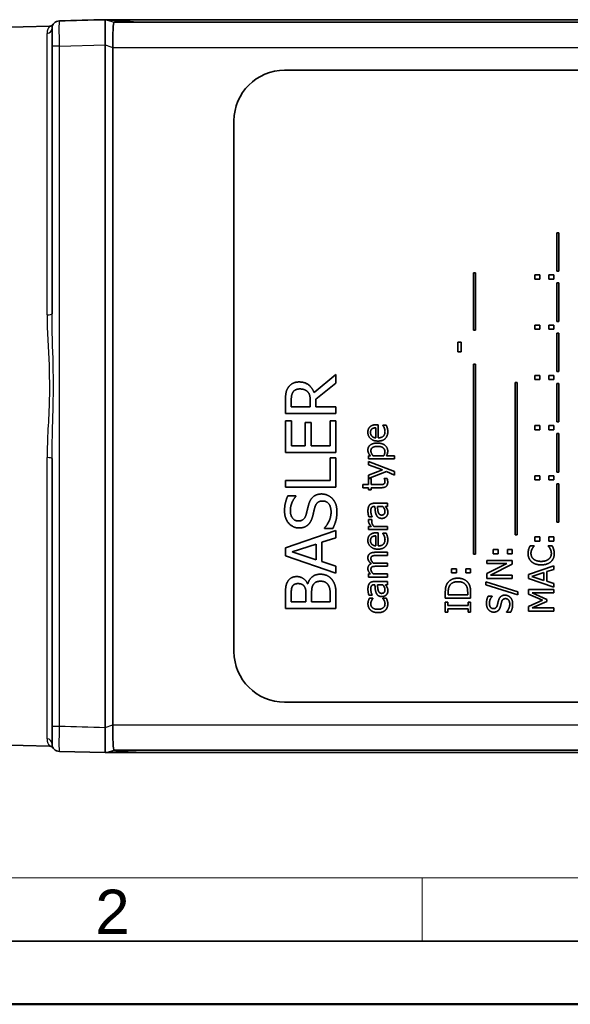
# Model space of a CAD drawing. Header units: millimetres. Extents: x 0 to 210, y 0 to 149.
# Tile 2 of 26: x 40 to 61, y 0 to 39. Entities that reach past the tile are written whole.
import ezdxf

# ---------------------------------------------------------------- set-up
doc = ezdxf.new("R2010")
doc.units = ezdxf.units.MM
doc.header["$LTSCALE"] = 0.5
doc.layers.get('0').update_dxf_attribs({"lineweight": 25})
for name, color, linetype, lineweight in [('001', 7, 'Continuous', 50), ('Sichtbar (ISO)', 7, 'Continuous', 35), ('Sichtbar schmal (ISO)', 7, 'Continuous', 25)]:
    doc.layers.add(name, color=color, linetype=linetype, lineweight=lineweight)
doc.layers.add('Symbole(DIN)', color=3, linetype='Continuous', lineweight=25, true_color=0x00ff00)
doc.styles.add('Aktuell-DIN', font='arial.ttf')

# ---------------------------------------------------------------- blocks, each defined once
blk = doc.blocks.new('Ränder Basler-A3')
at = {"layer": '001', "color": 7, "linetype": 'Continuous', "lineweight": 18}
for p, q in [((227, 10), (10, 10)), ((111, 10), (111, 5))]:
    blk.add_line(p, q, dxfattribs=at)
at = {"layer": '001', "color": 7, "linetype": 'Continuous', "lineweight": 35}
blk.add_line((415, 5), (5, 5), dxfattribs=at)
at = {"layer": '001'}
blk.add_line((420, 0), (0, 0), dxfattribs=at)
at = {"layer": 'Symbole(DIN)', "color": 250, "true_color": 0x3f3f3f, "insert": (85.145, 7.322), "char_height": 3.5, "attachment_point": 4, "style": 'Aktuell-DIN'}
blk.add_mtext('\\fArial|b0|i0;2', dxfattribs=at)

msp = doc.modelspace()

# ---------------------------------------------------------------- linework, layer by layer
at = {"layer": 'Sichtbar (ISO)'}
for p, q in [((42.96, 37.957), (42.96, 38.957)), ((29.06, 38.393), (40.758, 38.7)), ((42.96, 38.957), (77.86, 38.957)), ((43.31, 38.857), (43.31, 38.857)), ((43.31, 38.857), (77.86, 38.857)), ((40.86, 37.91), (40.86, 27.322)), ((42.96, 37.957), (42.96, 10.957)), ((43.265, 11.057), (43.265, 37.857)), ((50.06, 36.957), (71.06, 36.957)), ((48.06, 13.957), (48.06, 34.957)), ((60.829, 30.53), (60.915, 30.53)), ((60.829, 29.008), (60.829, 30.53)), ((60.915, 30.53), (60.915, 29.008)), ((57.536, 26.671), (57.536, 28.943)), ((57.536, 28.943), (57.622, 28.943)), ((57.622, 28.943), (57.622, 26.671)), ((59.964, 28.856), (60.155, 28.856)), ((59.964, 28.696), (59.964, 28.856)), ((60.155, 28.856), (60.155, 28.696)), ((60.523, 28.856), (60.714, 28.856)), ((60.523, 28.696), (60.523, 28.856)), ((60.714, 28.856), (60.714, 28.696)), ((60.915, 29.008), (60.829, 29.008)), ((60.155, 28.696), (59.964, 28.696)), ((60.714, 28.696), (60.523, 28.696)), ((60.829, 27.021), (60.829, 28.543)), ((60.829, 28.543), (60.915, 28.543)), ((60.915, 28.543), (60.915, 27.021)), ((60.915, 27.021), (60.829, 27.021)), ((57.622, 26.671), (57.536, 26.671)), ((59.964, 26.709), (59.964, 26.869)), ((59.964, 26.869), (60.155, 26.869)), ((60.155, 26.709), (59.964, 26.709)), ((60.155, 26.869), (60.155, 26.709)), ((60.523, 26.709), (60.523, 26.869)), ((60.523, 26.869), (60.714, 26.869)), ((60.714, 26.709), (60.523, 26.709)), ((60.714, 26.869), (60.714, 26.709)), ((60.829, 26.556), (60.915, 26.556)), ((60.829, 25.034), (60.829, 26.556)), ((60.915, 26.556), (60.915, 25.034)), ((56.923, 25.813), (56.923, 26.192)), ((56.923, 26.192), (57.044, 26.192)), ((57.044, 26.192), (57.044, 25.813)), ((57.044, 25.813), (56.923, 25.813)), ((57.536, 25.333), (57.622, 25.333)), ((57.536, 17.808), (57.536, 25.333)), ((57.622, 25.333), (57.622, 17.808)), ((60.915, 25.034), (60.829, 25.034)), ((51.226, 24.209), (52.096, 24.921)), ((52.096, 24.576), (51.3, 23.944)), ((52.096, 24.921), (52.096, 24.576)), ((59.182, 18.572), (59.182, 24.597)), ((59.182, 24.597), (59.269, 24.597)), ((59.269, 24.597), (59.269, 18.572)), ((59.964, 24.882), (60.155, 24.882)), ((59.964, 24.722), (59.964, 24.882)), ((60.155, 24.722), (59.964, 24.722)), ((60.155, 24.882), (60.155, 24.722)), ((60.523, 24.882), (60.714, 24.882)), ((60.523, 24.722), (60.523, 24.882)), ((60.714, 24.722), (60.523, 24.722)), ((60.714, 24.882), (60.714, 24.722)), ((60.829, 23.047), (60.829, 24.569)), ((60.829, 24.569), (60.915, 24.569)), ((60.915, 24.569), (60.915, 23.047)), ((50.096, 23.373), (50.096, 23.888)), ((50.326, 23.903), (50.326, 23.639)), ((51.078, 23.639), (51.078, 23.872)), ((51.3, 23.944), (51.3, 23.639)), ((50.326, 23.639), (51.078, 23.639)), ((51.3, 23.639), (52.096, 23.639)), ((52.096, 23.639), (52.096, 23.373)), ((52.096, 23.373), (50.096, 23.373)), ((50.096, 23.081), (50.333, 23.081)), ((50.096, 21.83), (50.096, 23.081)), ((50.333, 23.081), (50.333, 22.096)), ((50.88, 23.015), (51.117, 23.015)), ((50.88, 22.096), (50.88, 23.015)), ((51.117, 23.015), (51.117, 22.096)), ((51.859, 23.081), (52.096, 23.081)), ((51.859, 22.096), (51.859, 23.081)), ((52.096, 23.081), (52.096, 21.83)), ((60.915, 23.047), (60.829, 23.047)), ((53.67, 22.413), (53.67, 22.809)), ((53.697, 22.932), (53.766, 22.932)), ((53.766, 22.932), (53.766, 22.413)), ((53.944, 22.918), (54.082, 22.918)), ((53.944, 22.911), (53.944, 22.918)), ((59.964, 22.735), (59.964, 22.895)), ((59.964, 22.895), (60.155, 22.895)), ((60.155, 22.735), (59.964, 22.735)), ((60.155, 22.895), (60.155, 22.735)), ((60.523, 22.735), (60.523, 22.895)), ((60.523, 22.895), (60.714, 22.895)), ((60.714, 22.735), (60.523, 22.735)), ((60.714, 22.895), (60.714, 22.735)), ((60.829, 22.582), (60.915, 22.582)), ((60.829, 21.06), (60.829, 22.582)), ((60.915, 22.582), (60.915, 21.06)), ((52.096, 21.83), (50.096, 21.83)), ((50.333, 22.096), (50.88, 22.096)), ((51.117, 22.096), (51.859, 22.096)), ((40.86, 21.592), (40.86, 11.005)), ((51.859, 20.728), (51.859, 21.621)), ((51.859, 21.621), (52.096, 21.621)), ((52.096, 21.621), (52.096, 20.462)), ((53.378, 21.703), (53.457, 21.703)), ((53.378, 21.576), (53.378, 21.703)), ((54.405, 21.576), (53.378, 21.576)), ((53.378, 21.35), (53.378, 21.481)), ((53.378, 21.481), (54.405, 21.077)), ((53.562, 21.703), (53.988, 21.703)), ((54.09, 21.703), (54.405, 21.703)), ((54.405, 21.703), (54.405, 21.576)), ((53.934, 21.145), (53.378, 21.35)), ((53.378, 20.94), (53.934, 21.145)), ((54.092, 21.076), (53.378, 20.804)), ((54.405, 20.942), (54.092, 21.076)), ((54.405, 21.077), (54.405, 20.942)), ((60.915, 21.06), (60.829, 21.06)), ((50.096, 20.728), (51.859, 20.728)), ((50.096, 20.462), (50.096, 20.728)), ((53.378, 20.804), (53.378, 20.94)), ((53.378, 20.566), (53.378, 20.799)), ((53.378, 20.799), (53.482, 20.799)), ((53.482, 20.799), (53.482, 20.566)), ((54.008, 20.791), (54.008, 20.799)), ((54.008, 20.799), (54.122, 20.799)), ((59.964, 20.908), (60.155, 20.908)), ((59.964, 20.747), (59.964, 20.908)), ((60.155, 20.747), (59.964, 20.747)), ((60.155, 20.908), (60.155, 20.747)), ((60.523, 20.908), (60.714, 20.908)), ((60.523, 20.747), (60.523, 20.908)), ((60.714, 20.747), (60.523, 20.747)), ((60.714, 20.908), (60.714, 20.747)), ((52.096, 20.462), (50.096, 20.462)), ((53.162, 20.44), (53.162, 20.566)), ((53.162, 20.566), (53.378, 20.566)), ((53.378, 20.44), (53.162, 20.44)), ((53.378, 20.354), (53.378, 20.44)), ((53.482, 20.354), (53.378, 20.354)), ((53.482, 20.566), (53.84, 20.566)), ((53.898, 20.44), (53.482, 20.44)), ((53.482, 20.44), (53.482, 20.354)), ((60.829, 19.073), (60.829, 20.595)), ((60.829, 20.595), (60.915, 20.595)), ((60.915, 20.595), (60.915, 19.073)), ((50.19, 20.114), (50.508, 20.114)), ((50.508, 20.114), (50.508, 20.094)), ((53.635, 19.698), (53.611, 19.698)), ((53.615, 19.824), (54.128, 19.824)), ((53.944, 19.698), (53.735, 19.698)), ((54.128, 19.698), (54.049, 19.698)), ((54.128, 19.824), (54.128, 19.698)), ((53.382, 19.182), (53.513, 19.182)), ((53.523, 19.287), (53.394, 19.287)), ((53.513, 19.182), (53.513, 19.175)), ((53.523, 19.294), (53.523, 19.287)), ((50.096, 18.067), (52.096, 18.741)), ((51.642, 18.832), (51.642, 18.851)), ((51.976, 18.832), (51.642, 18.832)), ((52.096, 18.741), (52.096, 18.461)), ((53.378, 18.784), (53.378, 18.91)), ((53.378, 18.91), (53.49, 18.91)), ((54.128, 18.784), (53.378, 18.784)), ((53.596, 18.91), (54.128, 18.91)), ((54.128, 18.91), (54.128, 18.784)), ((60.915, 19.073), (60.829, 19.073)), ((52.096, 18.461), (51.537, 18.279)), ((53.67, 18.136), (53.67, 18.533)), ((53.697, 18.656), (53.766, 18.656)), ((53.766, 18.656), (53.766, 18.136)), ((53.944, 18.635), (53.944, 18.642)), ((53.944, 18.642), (54.082, 18.642)), ((59.269, 18.572), (59.182, 18.572)), ((59.964, 18.331), (59.964, 18.491)), ((59.964, 18.491), (60.155, 18.491)), ((60.155, 18.331), (59.964, 18.331)), ((60.155, 18.491), (60.155, 18.331)), ((60.523, 18.331), (60.523, 18.491)), ((60.523, 18.491), (60.714, 18.491)), ((60.714, 18.331), (60.523, 18.331)), ((60.714, 18.491), (60.714, 18.331)), ((50.096, 17.739), (50.096, 18.067)), ((51.31, 18.206), (50.368, 17.897)), ((51.31, 17.589), (51.31, 18.206)), ((51.537, 18.279), (51.537, 17.516)), ((58.317, 17.83), (58.317, 17.991)), ((58.317, 17.991), (58.509, 17.991)), ((58.509, 17.991), (58.509, 17.83)), ((58.877, 17.83), (58.877, 17.991)), ((58.877, 17.991), (59.068, 17.991)), ((59.068, 17.991), (59.068, 17.83)), ((59.781, 18.145), (59.941, 18.145)), ((59.941, 18.145), (59.941, 18.135)), ((60.487, 18.136), (60.487, 18.145)), ((60.487, 18.145), (60.646, 18.145)), ((52.096, 17.065), (50.096, 17.739)), ((50.368, 17.897), (51.31, 17.589)), ((53.634, 17.883), (54.128, 17.883)), ((54.128, 17.756), (53.694, 17.756)), ((54.128, 17.883), (54.128, 17.756)), ((57.622, 17.808), (57.536, 17.808)), ((58.068, 17.442), (58.068, 17.566)), ((58.068, 17.566), (59.068, 17.566)), ((58.509, 17.83), (58.317, 17.83)), ((59.068, 17.83), (58.877, 17.83)), ((59.068, 17.566), (59.068, 17.417)), ((51.537, 17.516), (52.096, 17.334)), ((52.096, 17.334), (52.096, 17.065)), ((53.634, 17.457), (54.128, 17.457)), ((54.128, 17.331), (53.694, 17.331)), ((54.128, 17.457), (54.128, 17.331)), ((56.671, 17.226), (56.862, 17.226)), ((56.671, 17.066), (56.671, 17.226)), ((56.862, 17.226), (56.862, 17.066)), ((57.23, 17.226), (57.421, 17.226)), ((57.23, 17.066), (57.23, 17.226)), ((57.421, 17.226), (57.421, 17.066)), ((58.86, 17.442), (58.068, 17.442)), ((58.068, 17.039), (58.86, 17.442)), ((59.068, 17.417), (58.206, 16.974)), ((59.714, 17.012), (60.714, 17.349)), ((60.714, 17.209), (60.435, 17.118)), ((60.714, 17.349), (60.714, 17.209)), ((53.378, 16.906), (53.378, 17.032)), ((53.378, 17.032), (53.461, 17.032)), ((54.128, 16.906), (53.378, 16.906)), ((53.568, 17.032), (54.128, 17.032)), ((54.128, 17.032), (54.128, 16.906)), ((56.862, 17.066), (56.671, 17.066)), ((57.421, 17.066), (57.23, 17.066)), ((58.068, 16.85), (58.068, 17.039)), ((59.068, 16.85), (58.068, 16.85)), ((58.206, 16.974), (59.068, 16.974)), ((59.068, 16.974), (59.068, 16.85)), ((59.714, 16.848), (59.714, 17.012)), ((60.714, 16.511), (59.714, 16.848)), ((60.321, 17.081), (59.85, 16.927)), ((59.85, 16.927), (60.321, 16.773)), ((60.321, 16.773), (60.321, 17.081)), ((60.435, 17.118), (60.435, 16.736)), ((50.974, 16.642), (50.984, 16.642)), ((53.635, 16.602), (53.611, 16.602)), ((53.615, 16.728), (54.128, 16.728)), ((53.944, 16.602), (53.735, 16.602)), ((54.128, 16.602), (54.049, 16.602)), ((54.128, 16.728), (54.128, 16.602)), ((58.023, 16.712), (59.285, 16.32)), ((58.023, 16.597), (58.023, 16.712)), ((59.285, 16.207), (58.023, 16.597)), ((59.714, 16.416), (60.714, 16.416)), ((59.714, 16.231), (59.714, 16.416)), ((60.435, 16.736), (60.714, 16.645)), ((60.714, 16.645), (60.714, 16.511)), ((60.714, 16.416), (60.714, 16.283)), ((50.096, 15.66), (50.096, 16.19)), ((50.323, 16.18), (50.323, 15.926)), ((50.908, 15.926), (50.908, 16.227)), ((51.13, 16.227), (51.13, 15.926)), ((51.869, 15.926), (51.869, 16.141)), ((52.096, 16.234), (52.096, 15.66)), ((53.523, 16.191), (53.394, 16.191)), ((53.418, 16.068), (53.56, 16.068)), ((53.523, 16.198), (53.523, 16.191)), ((53.56, 16.068), (53.56, 16.061)), ((53.944, 16.068), (54.086, 16.068)), ((53.944, 16.061), (53.944, 16.068)), ((56.421, 16.072), (56.421, 16.299)), ((57.421, 16.072), (56.421, 16.072)), ((56.536, 16.306), (56.536, 16.205)), ((56.536, 16.205), (57.306, 16.205)), ((57.306, 16.205), (57.306, 16.306)), ((57.421, 16.302), (57.421, 16.072)), ((58.115, 16.15), (58.274, 16.15)), ((58.274, 16.15), (58.274, 16.141)), ((59.285, 16.32), (59.285, 16.207)), ((60.271, 15.99), (59.714, 16.231)), ((59.714, 15.74), (60.271, 15.99)), ((59.853, 16.283), (60.439, 16.022)), ((60.714, 16.283), (59.853, 16.283)), ((60.439, 16.022), (60.439, 15.941)), ((52.096, 15.66), (50.096, 15.66)), ((50.323, 15.926), (50.908, 15.926)), ((51.13, 15.926), (51.869, 15.926)), ((56.421, 15.52), (56.421, 15.907)), ((56.421, 15.907), (56.523, 15.907)), ((56.523, 15.907), (56.523, 15.78)), ((56.523, 15.78), (57.319, 15.78)), ((57.319, 15.647), (56.523, 15.647)), ((56.523, 15.647), (56.523, 15.52)), ((57.319, 15.78), (57.319, 15.907)), ((57.319, 15.907), (57.421, 15.907)), ((57.319, 15.52), (57.319, 15.647)), ((57.421, 15.907), (57.421, 15.52)), ((59.714, 15.559), (59.714, 15.74)), ((60.439, 15.941), (59.853, 15.683)), ((59.853, 15.683), (60.714, 15.683)), ((60.714, 15.683), (60.714, 15.559)), ((56.523, 15.52), (56.421, 15.52)), ((57.421, 15.52), (57.319, 15.52)), ((58.841, 15.509), (58.841, 15.519)), ((59.008, 15.509), (58.841, 15.509)), ((60.714, 15.559), (59.714, 15.559)), ((71.06, 11.957), (50.06, 11.957)), ((42.96, 9.957), (42.96, 10.957)), ((29.06, 10.521), (40.758, 10.215)), ((41.152, 10.005), (42.96, 9.957)), ((43.31, 10.057), (43.31, 10.057)), ((43.31, 10.057), (77.86, 10.057))]:
    msp.add_line(p, q, dxfattribs=at)
for centre, radius, start, end in [((40.753, 38.9), 0.2, 271.5, 324.6203), ((41.16, 38.61), 0.3, 91.5, 180), ((50.06, 34.957), 2, 90, 180), ((50.06, 13.957), 2, 180, 270), ((40.753, 10.015), 0.2, 35.3797, 88.5), ((41.16, 10.305), 0.3, 180, 268.5)]:
    msp.add_arc(centre, radius, start, end, dxfattribs=at)
for centre, major_axis, ratio, start_param, end_param in [((43.31, 37.857), (0, 1), 0.044783, 0, 1.570796), ((43.31, 37.857), (0, 1), 0.044828, 0.001003, 1.570796), ((43.31, 11.057), (0, -1), 0.044783, 4.712389, 6.283185), ((43.31, 11.057), (0, -1), 0.044828, 4.712389, 6.282182)]:
    msp.add_ellipse(centre, major_axis=major_axis, ratio=ratio, start_param=start_param, end_param=end_param, dxfattribs=at)
for points, degree in [([(41.152, 38.91), (41.755, 38.926), (42.358, 38.942), (42.96, 38.957)], 3), ([(50.201, 24.397), (50.269, 24.503), (50.482, 24.624), (50.639, 24.624)], 2), ([(50.639, 24.624), (50.858, 24.624), (51.154, 24.401), (51.226, 24.209)], 2), ([(50.096, 23.888), (50.096, 24.06), (50.133, 24.292), (50.201, 24.397)], 2), ([(50.394, 24.221), (50.357, 24.164), (50.326, 24.013), (50.326, 23.903)], 2), ([(50.66, 24.347), (50.572, 24.347), (50.438, 24.286), (50.394, 24.221)], 2), ([(50.974, 24.234), (50.919, 24.292), (50.764, 24.347), (50.66, 24.347)], 2), ([(51.078, 23.872), (51.078, 23.987), (51.038, 24.171), (50.974, 24.234)], 2), ([(53.357, 22.632), (53.357, 22.701), (53.397, 22.809), (53.44, 22.849)], 2), ([(53.757, 22.285), (53.574, 22.285), (53.357, 22.477), (53.357, 22.632)], 2), ([(53.44, 22.849), (53.483, 22.889), (53.607, 22.932), (53.697, 22.932)], 2), ([(53.519, 22.766), (53.491, 22.744), (53.461, 22.675), (53.461, 22.624)], 2), ([(53.461, 22.624), (53.461, 22.574), (53.491, 22.504), (53.52, 22.474)], 2), ([(53.67, 22.809), (53.619, 22.807), (53.544, 22.786), (53.519, 22.766)], 2), ([(54.145, 22.662), (54.145, 22.482), (53.944, 22.285), (53.757, 22.285)], 2), ([(53.766, 22.413), (53.897, 22.413), (54.035, 22.544), (54.035, 22.661)], 2), ([(54.002, 22.815), (53.986, 22.849), (53.957, 22.896), (53.944, 22.911)], 2), ([(54.035, 22.661), (54.035, 22.702), (54.017, 22.782), (54.002, 22.815)], 2), ([(54.082, 22.918), (54.091, 22.897), (54.117, 22.83), (54.124, 22.804)], 2), ([(54.124, 22.804), (54.135, 22.768), (54.145, 22.708), (54.145, 22.662)], 2), ([(53.52, 22.474), (53.55, 22.446), (53.622, 22.417), (53.67, 22.413)], 2), ([(53.357, 21.932), (53.357, 22.061), (53.561, 22.205), (53.733, 22.205)], 2), ([(53.457, 21.703), (53.414, 21.75), (53.357, 21.865), (53.357, 21.932)], 2), ([(53.747, 22.075), (53.619, 22.075), (53.477, 21.993), (53.477, 21.901)], 2), ([(53.477, 21.901), (53.477, 21.848), (53.525, 21.747), (53.562, 21.703)], 2), ([(53.733, 22.205), (53.921, 22.205), (54.143, 22.026), (54.143, 21.889)], 2), ([(54.029, 21.868), (54.029, 21.966), (53.885, 22.075), (53.747, 22.075)], 2), ([(53.988, 21.703), (54.012, 21.752), (54.029, 21.823), (54.029, 21.868)], 2), ([(54.143, 21.889), (54.143, 21.833), (54.117, 21.747), (54.09, 21.703)], 2), ([(54.143, 20.658), (54.143, 20.555), (54.025, 20.44), (53.898, 20.44)], 2), ([(53.986, 20.584), (54.009, 20.595), (54.033, 20.646), (54.033, 20.69)], 2), ([(54.033, 20.69), (54.033, 20.721), (54.014, 20.778), (54.008, 20.791)], 2), ([(54.122, 20.799), (54.132, 20.763), (54.143, 20.69), (54.143, 20.658)], 2), ([(53.84, 20.566), (53.897, 20.566), (53.959, 20.57), (53.986, 20.584)], 2), ([(50.06, 19.519), (50.06, 19.688), (50.127, 19.986), (50.19, 20.114)], 2), ([(50.508, 20.094), (50.42, 19.999), (50.29, 19.7), (50.29, 19.537)], 2), ([(51.021, 19.794), (51.085, 20), (51.339, 20.192), (51.525, 20.192)], 2), ([(51.568, 19.914), (51.448, 19.914), (51.299, 19.796), (51.261, 19.668)], 2), ([(51.525, 20.192), (51.644, 20.192), (51.871, 20.096), (51.95, 20.01)], 2), ([(51.901, 19.469), (51.901, 19.689), (51.718, 19.914), (51.568, 19.914)], 2), ([(51.95, 20.01), (52.038, 19.914), (52.132, 19.671), (52.132, 19.488)], 2), ([(50.632, 18.846), (50.389, 18.846), (50.06, 19.226), (50.06, 19.519)], 2), ([(50.29, 19.537), (50.29, 19.352), (50.464, 19.123), (50.605, 19.123)], 2), ([(50.916, 19.384), (50.939, 19.469), (50.997, 19.713), (51.021, 19.794)], 2), ([(51.261, 19.668), (51.235, 19.576), (51.2, 19.422), (51.171, 19.307)], 2), ([(52.132, 19.488), (52.132, 19.271), (52.041, 18.966), (51.976, 18.832)], 2), ([(53.36, 19.517), (53.36, 19.594), (53.384, 19.7), (53.416, 19.743)], 2), ([(53.394, 19.287), (53.384, 19.322), (53.36, 19.453), (53.36, 19.517)], 2), ([(53.416, 19.743), (53.447, 19.784), (53.545, 19.824), (53.615, 19.824)], 2), ([(53.497, 19.647), (53.482, 19.623), (53.472, 19.553), (53.472, 19.516)], 2), ([(53.472, 19.516), (53.472, 19.472), (53.498, 19.354), (53.523, 19.294)], 2), ([(53.611, 19.698), (53.567, 19.698), (53.512, 19.671), (53.497, 19.647)], 2), ([(53.692, 19.363), (53.662, 19.427), (53.641, 19.598), (53.635, 19.698)], 2), ([(53.735, 19.698), (53.739, 19.653), (53.753, 19.516), (53.766, 19.473)], 2), ([(53.902, 19.357), (53.967, 19.357), (54.033, 19.43), (54.033, 19.5)], 2), ([(54.033, 19.5), (54.033, 19.559), (53.982, 19.656), (53.944, 19.698)], 2), ([(54.049, 19.698), (54.06, 19.683), (54.101, 19.631), (54.113, 19.606)], 2), ([(54.113, 19.606), (54.131, 19.573), (54.149, 19.511), (54.149, 19.454)], 2), ([(50.605, 19.123), (50.731, 19.123), (50.882, 19.258), (50.916, 19.384)], 2), ([(51.171, 19.307), (51.143, 19.203), (51.06, 19.039), (50.994, 18.976)], 2), ([(51.642, 18.851), (51.765, 18.982), (51.901, 19.315), (51.901, 19.469)], 2), ([(53.378, 19.131), (53.378, 19.15), (53.38, 19.17), (53.382, 19.182)], 2), ([(53.49, 18.91), (53.428, 18.979), (53.378, 19.082), (53.378, 19.131)], 2), ([(53.513, 19.175), (53.509, 19.161), (53.508, 19.129), (53.508, 19.107)], 2), ([(53.508, 19.107), (53.508, 19.056), (53.552, 18.956), (53.596, 18.91)], 2), ([(53.911, 19.226), (53.833, 19.226), (53.723, 19.292), (53.692, 19.363)], 2), ([(53.766, 19.473), (53.782, 19.423), (53.846, 19.357), (53.902, 19.357)], 2), ([(54.083, 19.293), (54.052, 19.263), (53.961, 19.226), (53.911, 19.226)], 2), ([(54.149, 19.454), (54.149, 19.408), (54.115, 19.324), (54.083, 19.293)], 2), ([(50.994, 18.976), (50.927, 18.914), (50.749, 18.846), (50.632, 18.846)], 2), ([(53.357, 18.355), (53.357, 18.425), (53.397, 18.533), (53.44, 18.572)], 2), ([(53.757, 18.008), (53.574, 18.008), (53.357, 18.2), (53.357, 18.355)], 2), ([(53.44, 18.572), (53.483, 18.613), (53.607, 18.656), (53.697, 18.656)], 2), ([(53.519, 18.49), (53.491, 18.468), (53.461, 18.399), (53.461, 18.348)], 2), ([(53.461, 18.348), (53.461, 18.298), (53.491, 18.227), (53.52, 18.198)], 2), ([(53.67, 18.533), (53.619, 18.531), (53.544, 18.51), (53.519, 18.49)], 2), ([(54.145, 18.386), (54.145, 18.206), (53.944, 18.008), (53.757, 18.008)], 2), ([(53.766, 18.136), (53.897, 18.136), (54.035, 18.268), (54.035, 18.384)], 2), ([(54.002, 18.538), (53.986, 18.572), (53.957, 18.619), (53.944, 18.635)], 2), ([(54.035, 18.384), (54.035, 18.426), (54.017, 18.506), (54.002, 18.538)], 2), ([(54.082, 18.642), (54.091, 18.62), (54.117, 18.554), (54.124, 18.528)], 2), ([(54.124, 18.528), (54.135, 18.491), (54.145, 18.431), (54.145, 18.386)], 2), ([(53.52, 18.198), (53.55, 18.17), (53.622, 18.141), (53.67, 18.136)], 2), ([(59.696, 17.837), (59.696, 17.887), (59.711, 17.975), (59.722, 18.012)], 2), ([(59.722, 18.012), (59.733, 18.045), (59.763, 18.112), (59.781, 18.145)], 2), ([(59.858, 18.022), (59.837, 17.984), (59.81, 17.894), (59.81, 17.836)], 2), ([(59.941, 18.135), (59.925, 18.117), (59.88, 18.062), (59.858, 18.022)], 2), ([(60.568, 18.029), (60.546, 18.066), (60.503, 18.12), (60.487, 18.136)], 2), ([(60.617, 17.836), (60.617, 17.893), (60.589, 17.991), (60.568, 18.029)], 2), ([(60.646, 18.145), (60.662, 18.112), (60.69, 18.054), (60.703, 18.012)], 2), ([(60.703, 18.012), (60.717, 17.969), (60.732, 17.894), (60.732, 17.834)], 2), ([(53.357, 17.662), (53.357, 17.711), (53.387, 17.79), (53.421, 17.82)], 2), ([(53.487, 17.433), (53.423, 17.491), (53.357, 17.599), (53.357, 17.662)], 2), ([(53.421, 17.82), (53.455, 17.85), (53.557, 17.883), (53.634, 17.883)], 2), ([(53.529, 17.735), (53.503, 17.722), (53.477, 17.673), (53.477, 17.63)], 2), ([(53.477, 17.63), (53.477, 17.591), (53.525, 17.502), (53.57, 17.455)], 2), ([(53.694, 17.756), (53.642, 17.756), (53.554, 17.748), (53.529, 17.735)], 2), ([(59.834, 17.512), (59.767, 17.572), (59.696, 17.735), (59.696, 17.837)], 2), ([(59.81, 17.836), (59.81, 17.772), (59.863, 17.658), (59.913, 17.615)], 2), ([(59.913, 17.615), (59.964, 17.572), (60.119, 17.525), (60.215, 17.525)], 2), ([(60.215, 17.525), (60.318, 17.525), (60.466, 17.575), (60.517, 17.618)], 2), ([(60.517, 17.618), (60.567, 17.66), (60.617, 17.773), (60.617, 17.836)], 2), ([(60.732, 17.834), (60.732, 17.737), (60.666, 17.572), (60.601, 17.512)], 2), ([(53.357, 17.237), (53.357, 17.303), (53.418, 17.406), (53.487, 17.433)], 2), ([(53.461, 17.032), (53.411, 17.081), (53.357, 17.179), (53.357, 17.237)], 2), ([(53.529, 17.31), (53.503, 17.297), (53.477, 17.247), (53.477, 17.205)], 2), ([(53.477, 17.205), (53.477, 17.164), (53.528, 17.074), (53.568, 17.032)], 2), ([(53.694, 17.331), (53.642, 17.331), (53.554, 17.323), (53.529, 17.31)], 2), ([(53.57, 17.455), (53.581, 17.456), (53.613, 17.457), (53.634, 17.457)], 2), ([(60.215, 17.387), (60.089, 17.387), (59.903, 17.451), (59.834, 17.512)], 2), ([(60.601, 17.512), (60.536, 17.453), (60.341, 17.387), (60.215, 17.387)], 2), ([(50.177, 16.715), (50.234, 16.824), (50.42, 16.923), (50.547, 16.923)], 2), ([(50.547, 16.923), (50.688, 16.923), (50.911, 16.773), (50.974, 16.642)], 2), ([(50.984, 16.642), (51.033, 16.82), (51.29, 17.017), (51.482, 17.017)], 2), ([(51.482, 17.017), (51.631, 17.017), (51.859, 16.903), (51.934, 16.809)], 2), ([(51.934, 16.809), (52.021, 16.696), (52.096, 16.438), (52.096, 16.234)], 2), ([(56.501, 16.658), (56.565, 16.754), (56.776, 16.86), (56.922, 16.86)], 2), ([(56.922, 16.86), (57.059, 16.86), (57.279, 16.749), (57.341, 16.656)], 2), ([(50.096, 16.19), (50.096, 16.404), (50.124, 16.618), (50.177, 16.715)], 2), ([(50.375, 16.543), (50.339, 16.478), (50.323, 16.321), (50.323, 16.18)], 2), ([(50.584, 16.645), (50.513, 16.645), (50.406, 16.597), (50.375, 16.543)], 2), ([(50.842, 16.534), (50.803, 16.595), (50.678, 16.645), (50.584, 16.645)], 2), ([(50.908, 16.227), (50.908, 16.352), (50.882, 16.47), (50.842, 16.534)], 2), ([(51.182, 16.577), (51.149, 16.514), (51.13, 16.365), (51.13, 16.227)], 2), ([(51.493, 16.739), (51.38, 16.739), (51.234, 16.675), (51.182, 16.577)], 2), ([(51.785, 16.595), (51.731, 16.67), (51.598, 16.739), (51.493, 16.739)], 2), ([(51.869, 16.141), (51.869, 16.316), (51.837, 16.517), (51.785, 16.595)], 2), ([(53.36, 16.42), (53.36, 16.498), (53.384, 16.604), (53.416, 16.646)], 2), ([(53.394, 16.191), (53.384, 16.226), (53.36, 16.356), (53.36, 16.42)], 2), ([(53.416, 16.646), (53.447, 16.688), (53.545, 16.728), (53.615, 16.728)], 2), ([(53.497, 16.551), (53.482, 16.526), (53.472, 16.457), (53.472, 16.419)], 2), ([(53.472, 16.419), (53.472, 16.376), (53.498, 16.257), (53.523, 16.198)], 2), ([(53.611, 16.602), (53.567, 16.602), (53.512, 16.575), (53.497, 16.551)], 2), ([(53.692, 16.267), (53.662, 16.33), (53.641, 16.502), (53.635, 16.602)], 2), ([(53.735, 16.602), (53.739, 16.556), (53.753, 16.419), (53.766, 16.376)], 2), ([(53.766, 16.376), (53.782, 16.326), (53.846, 16.26), (53.902, 16.26)], 2), ([(53.902, 16.26), (53.967, 16.26), (54.033, 16.333), (54.033, 16.403)], 2), ([(54.033, 16.403), (54.033, 16.462), (53.982, 16.559), (53.944, 16.602)], 2), ([(54.049, 16.602), (54.06, 16.586), (54.101, 16.534), (54.113, 16.51)], 2), ([(54.113, 16.51), (54.131, 16.477), (54.149, 16.414), (54.149, 16.358)], 2), ([(56.421, 16.299), (56.421, 16.44), (56.463, 16.601), (56.501, 16.658)], 2), ([(56.596, 16.57), (56.565, 16.517), (56.536, 16.396), (56.536, 16.306)], 2), ([(56.92, 16.722), (56.805, 16.722), (56.643, 16.645), (56.596, 16.57)], 2), ([(57.24, 16.582), (57.193, 16.652), (57.037, 16.722), (56.92, 16.722)], 2), ([(57.306, 16.306), (57.306, 16.394), (57.278, 16.528), (57.24, 16.582)], 2), ([(57.341, 16.656), (57.389, 16.58), (57.421, 16.423), (57.421, 16.302)], 2), ([(53.361, 15.847), (53.361, 15.909), (53.396, 16.024), (53.418, 16.068)], 2), ([(53.504, 15.975), (53.491, 15.948), (53.471, 15.877), (53.471, 15.845)], 2), ([(53.56, 16.061), (53.549, 16.047), (53.52, 16.005), (53.504, 15.975)], 2), ([(53.911, 16.13), (53.833, 16.13), (53.723, 16.196), (53.692, 16.267)], 2), ([(54.083, 16.196), (54.052, 16.166), (53.961, 16.13), (53.911, 16.13)], 2), ([(54.035, 15.845), (54.035, 15.906), (53.984, 16.018), (53.944, 16.061)], 2), ([(54.149, 16.358), (54.149, 16.312), (54.115, 16.228), (54.083, 16.196)], 2), ([(54.086, 16.068), (54.095, 16.05), (54.12, 15.993), (54.126, 15.97)], 2), ([(58.05, 15.853), (58.05, 15.937), (58.083, 16.086), (58.115, 16.15)], 2), ([(58.274, 16.141), (58.23, 16.093), (58.165, 15.944), (58.165, 15.862)], 2), ([(58.478, 15.786), (58.489, 15.828), (58.518, 15.95), (58.53, 15.991)], 2), ([(58.53, 15.991), (58.562, 16.094), (58.689, 16.189), (58.783, 16.189)], 2), ([(58.804, 16.051), (58.744, 16.051), (58.669, 15.991), (58.65, 15.927)], 2), ([(58.783, 16.189), (58.842, 16.189), (58.955, 16.141), (58.995, 16.098)], 2), ([(58.971, 15.828), (58.971, 15.938), (58.879, 16.051), (58.804, 16.051)], 2), ([(58.995, 16.098), (59.039, 16.051), (59.086, 15.929), (59.086, 15.837)], 2), ([(53.463, 15.594), (53.414, 15.639), (53.361, 15.771), (53.361, 15.847)], 2), ([(53.755, 15.497), (53.656, 15.497), (53.512, 15.55), (53.463, 15.594)], 2), ([(53.471, 15.845), (53.471, 15.747), (53.619, 15.628), (53.755, 15.628)], 2), ([(53.755, 15.628), (53.887, 15.628), (54.035, 15.743), (54.035, 15.845)], 2), ([(54.049, 15.594), (54.001, 15.548), (53.854, 15.497), (53.755, 15.497)], 2), ([(54.145, 15.847), (54.145, 15.769), (54.098, 15.641), (54.049, 15.594)], 2), ([(54.126, 15.97), (54.136, 15.938), (54.145, 15.887), (54.145, 15.847)], 2), ([(58.336, 15.517), (58.214, 15.517), (58.05, 15.706), (58.05, 15.853)], 2), ([(58.165, 15.862), (58.165, 15.769), (58.252, 15.655), (58.322, 15.655)], 2), ([(58.322, 15.655), (58.385, 15.655), (58.461, 15.722), (58.478, 15.786)], 2), ([(58.605, 15.747), (58.591, 15.695), (58.55, 15.613), (58.517, 15.581)], 2), ([(58.65, 15.927), (58.637, 15.881), (58.62, 15.804), (58.605, 15.747)], 2), ([(58.841, 15.519), (58.902, 15.585), (58.971, 15.751), (58.971, 15.828)], 2), ([(59.086, 15.837), (59.086, 15.729), (59.04, 15.576), (59.008, 15.509)], 2), ([(58.517, 15.581), (58.483, 15.551), (58.394, 15.517), (58.336, 15.517)], 2), ([(42.96, 9.957), (54.594, 9.957), (66.227, 9.957), (77.86, 9.957)], 3)]:
    msp.add_open_spline(points, degree=degree, dxfattribs=at)
for points, knots in [([(40.86, 38.61), (40.86, 38.61), (40.86, 38.606), (40.86, 38.582), (40.86, 38.557), (40.86, 38.463), (40.86, 38.38), (40.86, 38.169), (40.86, 38.039), (40.86, 37.91)], [0, 0, 0, 0, 0.0136759, 0.0136759, 0.0355573, 0.0355573, 0.0705676, 0.0705676, 0.1094071, 0.1094071, 0.1094071, 0.1094071]), ([(42.96, 38.957), (42.96, 38.957), (42.961, 38.957), (42.963, 38.957), (42.964, 38.957), (42.971, 38.957), (42.977, 38.956), (43.002, 38.954), (43.028, 38.952), (43.128, 38.945), (43.234, 38.937), (43.619, 38.909), (44.025, 38.879), (44.321, 38.857)], [-0.1357501, -0.1357501, -0.1357501, -0.1357501, -0.1340946, -0.1340946, -0.1323651, -0.1323651, -0.1284042, -0.1284042, -0.1181935, -0.1181935, -0.089427, -0.089427, 0, 0, 0, 0]), ([(40.86, 11.005), (40.86, 10.875), (40.86, 10.746), (40.86, 10.535), (40.86, 10.452), (40.86, 10.358), (40.86, 10.332), (40.86, 10.309), (40.86, 10.305), (40.86, 10.305)], [0, 0, 0, 0, 0.0388395, 0.0388395, 0.0738498, 0.0738498, 0.0957312, 0.0957312, 0.1094071, 0.1094071, 0.1094071, 0.1094071]), ([(44.321, 10.057), (43.978, 10.032), (43.418, 9.991), (43.092, 9.967), (43.047, 9.964), (43.001, 9.96), (42.988, 9.959), (42.972, 9.958), (42.967, 9.958), (42.962, 9.957), (42.96, 9.957), (42.96, 9.957)], [-0.1002487, -0.1002487, -0.1002487, -0.1002487, -0.0212304, -0.0212304, -0.0093133, -0.0093133, -0.0046177, -0.0046177, -0.0020427, -0.0020427, 0, 0, 0, 0])]:
    msp.add_open_spline(points, degree=3, knots=knots, dxfattribs=at)
at = {"layer": 'Sichtbar schmal (ISO)'}
for p, q in [((40.666, 27.283), (40.666, 38.414)), ((41.152, 37.91), (40.86, 37.91)), ((41.152, 37.91), (42.96, 37.957)), ((41.152, 11.005), (41.152, 37.91)), ((43.265, 37.857), (77.86, 37.857)), ((40.666, 10.501), (40.666, 21.632)), ((40.86, 11.005), (41.152, 11.005)), ((42.96, 10.957), (43.265, 11.057)), ((43.265, 11.057), (77.86, 11.057))]:
    msp.add_line(p, q, dxfattribs=at)
for centre, ratio, start_param, end_param in [((40.66, 38.61), 0.980119, 4.738569, 6.283185), ((40.66, 27.322), 0.198411, 4.738569, 6.283185), ((40.66, 21.592), 0.198411, 0, 1.544616), ((40.66, 10.305), 0.980119, 0, 1.544616)]:
    msp.add_ellipse(centre, major_axis=(0.2, 0), ratio=ratio, start_param=start_param, end_param=end_param, dxfattribs=at)
for points in [[(42.96, 38.957), (43.077, 38.924), (43.193, 38.891), (43.31, 38.857)], [(42.96, 37.957), (43.062, 37.924), (43.164, 37.891), (43.265, 37.857)], [(41.152, 11.005), (41.755, 10.989), (42.358, 10.973), (42.96, 10.957)], [(42.96, 9.957), (43.077, 9.991), (43.193, 10.024), (43.31, 10.057)]]:
    msp.add_open_spline(points, degree=3, dxfattribs=at)
for points, knots in [([(40.756, 38.7), (40.757, 38.7), (40.752, 38.692), (40.716, 38.636), (40.666, 38.548), (40.666, 38.414)], [-0.2885509, -0.2885509, -0.2885509, -0.2885509, -0.2048473, -0.2048473, 0, 0, 0, 0]), ([(41.152, 37.91), (41.151, 38.095), (41.15, 38.28), (41.149, 38.581), (41.149, 38.7), (41.15, 38.834), (41.15, 38.87), (41.151, 38.904), (41.152, 38.91), (41.152, 38.91)], [-0.1094071, -0.1094071, -0.1094071, -0.1094071, -0.0705676, -0.0705676, -0.0355573, -0.0355573, -0.0136759, -0.0136759, 0, 0, 0, 0]), ([(40.666, 27.283), (40.666, 26.623), (40.716, 25.954), (40.764, 24.677), (40.76, 24.068), (40.719, 23.085), (40.697, 22.708), (40.672, 22.098), (40.666, 21.864), (40.666, 21.632)], [-0.5770347, -0.5770347, -0.5770347, -0.5770347, -0.3721874, -0.3721874, -0.1875363, -0.1875363, -0.0721293, -0.0721293, 0, 0, 0, 0]), ([(40.86, 21.592), (40.86, 21.828), (40.864, 22.065), (40.879, 22.683), (40.892, 23.066), (40.917, 24.062), (40.919, 24.68), (40.891, 25.975), (40.86, 26.653), (40.86, 27.322)], [0, 0, 0, 0, 0.0721293, 0.0721293, 0.1875363, 0.1875363, 0.3721874, 0.3721874, 0.5770347, 0.5770347, 0.5770347, 0.5770347]), ([(41.152, 10.005), (41.152, 10.005), (41.151, 10.011), (41.15, 10.045), (41.15, 10.081), (41.149, 10.215), (41.149, 10.334), (41.15, 10.635), (41.151, 10.82), (41.152, 11.005)], [-0.1094071, -0.1094071, -0.1094071, -0.1094071, -0.0957312, -0.0957312, -0.0738498, -0.0738498, -0.0388395, -0.0388395, 0, 0, 0, 0]), ([(40.666, 10.501), (40.666, 10.367), (40.716, 10.279), (40.752, 10.223), (40.757, 10.215), (40.756, 10.215)], [-0.5770345, -0.5770345, -0.5770345, -0.5770345, -0.3721873, -0.3721873, -0.2884836, -0.2884836, -0.2884836, -0.2884836])]:
    msp.add_open_spline(points, degree=3, knots=knots, dxfattribs=at)

# ---------------------------------------------------------------- block references
at = {"xscale": 0.5, "yscale": 0.5, "zscale": 0.5}
msp.add_blockref('Ränder Basler-A3', (0, 0), dxfattribs=at)

doc.saveas('drawing.dxf')
